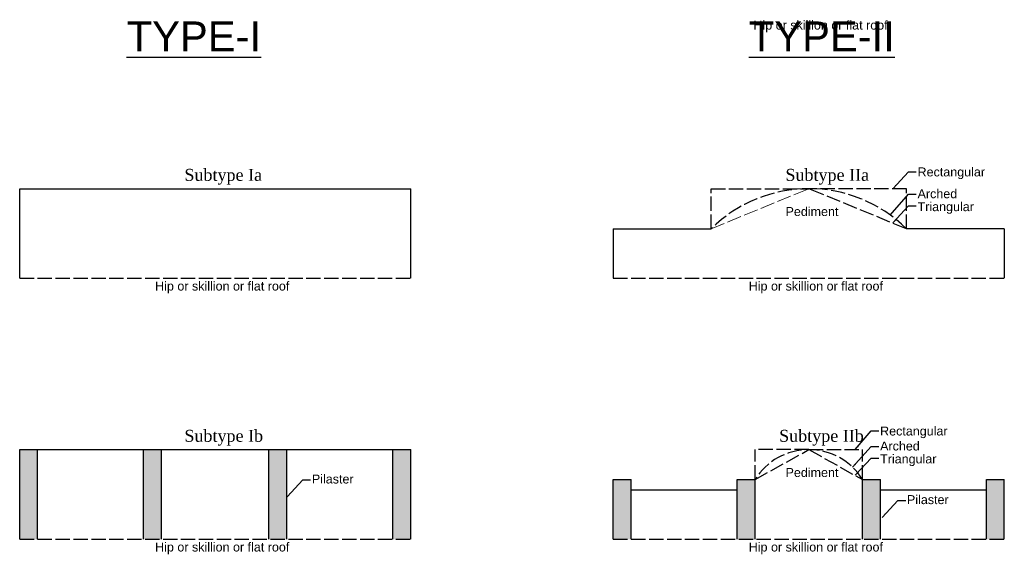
# Model space of a CAD drawing. Header units: metres. Extents: x 3416677 to 3417725, y -6712891 to -6712701.
# Tile 2 of 4: x 3417453 to 3417519, y -6712891 to -6712855. Entities that reach past the tile are written whole.
import ezdxf

# ---------------------------------------------------------------- set-up
doc = ezdxf.new("R2010")
doc.units = ezdxf.units.M
doc.linetypes.add('ACAD_ISO02W100', pattern=[15, 12, -3])
doc.layers.add('Dotted', color=7, linetype='ACAD_ISO02W100', plot=False)
doc.styles.get("Standard").update_dxf_attribs({"font": 'arial.ttf'})
doc.dimstyles.new('ISO-25', dxfattribs={"dimtxt": 0.25, "dimasz": 0.3, "dimexe": 0.3, "dimexo": 0.4, "dimgap": 0.2, "dimtad": 0, "dimdec": 1, "dimdsep": 46, "dimtxsty": 'Standard', "dimcen": 2.5, "dimadec": 0, "dimazin": 0, "dimtfac": 1, "dimtdec": 1, "dimtmove": 0, "dimatfit": 3, "dimfxl": 1, "dimarcsym": 0})

msp = doc.modelspace()

# ---------------------------------------------------------------- hatches: boundary and pattern name
h = msp.add_hatch(color=256)
h.dxf.hatch_style = 1
h.paths.add_polyline_path([(3417477.817, -6712889.491), (3417479.017, -6712889.491), (3417479.017, -6712883.491), (3417477.817, -6712883.491)])
h.paths.add_polyline_path([(3417469.522, -6712889.491), (3417470.722, -6712889.491), (3417470.722, -6712883.491), (3417469.522, -6712883.491)])
h.paths.add_polyline_path([(3417461.122, -6712889.491), (3417462.322, -6712889.491), (3417462.322, -6712883.491), (3417461.122, -6712883.491)])
h.paths.add_polyline_path([(3417454.027, -6712883.491), (3417452.827, -6712883.491), (3417452.827, -6712889.491), (3417454.027, -6712889.491)])
h = msp.add_hatch(color=256)
h.dxf.hatch_style = 1
h.paths.add_polyline_path([(3417493.791, -6712885.491), (3417492.591, -6712885.491), (3417492.591, -6712889.491), (3417493.791, -6712889.491)])
h = msp.add_hatch(color=256)
h.dxf.hatch_style = 1
h.paths.add_polyline_path([(3417502.086, -6712885.491), (3417500.886, -6712885.491), (3417500.886, -6712889.491), (3417502.086, -6712889.491)])
h = msp.add_hatch(color=256)
h.dxf.hatch_style = 1
h.paths.add_polyline_path([(3417510.486, -6712885.491), (3417509.286, -6712885.491), (3417509.286, -6712889.491), (3417510.486, -6712889.491)])
h = msp.add_hatch(color=256)
h.dxf.hatch_style = 1
h.paths.add_polyline_path([(3417518.781, -6712885.491), (3417517.581, -6712885.491), (3417517.581, -6712889.491), (3417518.781, -6712889.491)])

# ---------------------------------------------------------------- linework, layer by layer
for p, q in [((3417492.591, -6712868.704), (3417499.139, -6712868.704)), ((3417518.781, -6712868.704), (3417512.234, -6712868.704))]:
    msp.add_line(p, q)
for points in [[(3417452.827, -6712866.012), (3417479.017, -6712866.012)], [(3417452.827, -6712872.012), (3417452.827, -6712866.012)], [(3417479.017, -6712872.012), (3417479.017, -6712866.012)], [(3417492.591, -6712868.704), (3417492.591, -6712872.012)], [(3417518.781, -6712868.704), (3417518.781, -6712872.012)], [(3417452.827, -6712883.491), (3417479.017, -6712883.491)], [(3417452.827, -6712889.491), (3417452.827, -6712883.491)], [(3417454.027, -6712889.491), (3417454.027, -6712883.491)], [(3417461.122, -6712889.491), (3417461.122, -6712883.491)], [(3417462.322, -6712889.491), (3417462.322, -6712883.491)], [(3417469.522, -6712889.491), (3417469.522, -6712883.491)], [(3417470.722, -6712889.491), (3417470.722, -6712883.491)], [(3417477.817, -6712889.491), (3417477.817, -6712883.491)], [(3417479.017, -6712889.491), (3417479.017, -6712883.491)], [(3417492.591, -6712885.491), (3417493.791, -6712885.491)], [(3417492.591, -6712889.491), (3417492.591, -6712885.491)], [(3417493.791, -6712889.491), (3417493.791, -6712885.491)], [(3417500.886, -6712889.491), (3417500.886, -6712885.491)], [(3417500.886, -6712885.491), (3417502.086, -6712885.491)], [(3417502.086, -6712889.491), (3417502.086, -6712885.491)], [(3417509.286, -6712889.491), (3417509.286, -6712885.491)], [(3417509.286, -6712885.491), (3417510.486, -6712885.491)], [(3417510.486, -6712889.491), (3417510.486, -6712885.491)], [(3417517.581, -6712889.491), (3417517.581, -6712885.491)], [(3417517.581, -6712885.491), (3417518.781, -6712885.491)], [(3417517.581, -6712885.589), (3417517.581, -6712885.491)], [(3417518.781, -6712889.491), (3417518.781, -6712885.491)], [(3417518.781, -6712885.589), (3417518.781, -6712885.491)], [(3417493.791, -6712886.183), (3417500.886, -6712886.183)], [(3417510.486, -6712886.183), (3417517.581, -6712886.183)]]:
    msp.add_lwpolyline(points)
at = {"layer": 'Dotted', "ltscale": 0.08}
msp.add_line((3417492.591, -6712872.012), (3417518.781, -6712872.012), dxfattribs=at)
at = {"layer": 'Dotted', "lineweight": 15, "ltscale": 0.08}
msp.add_lwpolyline([(3417499.139, -6712868.704), (3417505.686, -6712866.012)], dxfattribs=at)
at = {"layer": 'Dotted', "ltscale": 0.08}
for points in [[(3417499.139, -6712868.704), (3417499.139, -6712866.012), (3417505.725, -6712866.012)], [(3417512.234, -6712868.704), (3417505.686, -6712866.012)], [(3417512.234, -6712868.704), (3417512.234, -6712866.012), (3417505.686, -6712866.012)], [(3417452.827, -6712872.012), (3417479.017, -6712872.012)], [(3417502.086, -6712885.491), (3417505.686, -6712883.491), (3417509.286, -6712885.491)], [(3417505.686, -6712883.491), (3417502.086, -6712883.491)], [(3417502.086, -6712885.491), (3417502.086, -6712883.491)], [(3417505.686, -6712883.491), (3417509.286, -6712883.491)], [(3417509.286, -6712885.491), (3417509.286, -6712883.491)], [(3417452.827, -6712889.491), (3417479.017, -6712889.491)], [(3417492.591, -6712889.491), (3417518.781, -6712889.491)]]:
    msp.add_lwpolyline(points, dxfattribs=at)
for centre, radius, start, end in [((3417505.686, -6712875.322), 9.309, 45.30543, 134.69457), ((3417505.686, -6712887.731), 4.24, 31.89079, 148.10921)]:
    msp.add_arc(centre, radius, start, end, dxfattribs=at)

# ---------------------------------------------------------------- texts
at = {"attachment_point": 1}
for s, width, insert, char_height in [('{\\LTYPE-I}', 67.86454, (3417459.992, -6712854.81), 2), ('{\\LTYPE-II}', 67.86454, (3417501.667, -6712854.81), 2), ('Hip or skillion or flat roof', 67.86454, (3417501.977, -6712854.756), 0.6), ('{\\fTimes New Roman|b0|i0|c0|p18;Subtype Ia}', 8.35348, (3417463.861, -6712864.685), 0.8), ('{\\fTimes New Roman|b0|i0|c0|p18;Subtype IIa}', 8.35348, (3417504.12, -6712864.685), 0.8), ('Rectangular', 67.86454, (3417512.971, -6712864.59), 0.6), ('Arched', 67.86454, (3417512.971, -6712866.051), 0.6), ('Triangular', 67.86454, (3417512.971, -6712866.916), 0.6), ('Pediment', 7.38461, (3417504.128, -6712867.243), 0.6), ('Hip or skillion or flat roof', 67.86454, (3417461.898, -6712872.235), 0.6), ('Hip or skillion or flat roof', 67.86454, (3417501.662, -6712872.235), 0.6), ('{\\fTimes New Roman|b0|i0|c0|p18;Subtype Ib}', 8.35348, (3417463.861, -6712882.164), 0.8), ('{\\fTimes New Roman|b0|i0|c0|p18;Subtype IIb}', 8.35348, (3417503.698, -6712882.164), 0.8), ('Rectangular', 67.86454, (3417510.462, -6712881.943), 0.6), ('Arched', 67.86454, (3417510.462, -6712882.947), 0.6), ('Triangular', 67.86454, (3417510.462, -6712883.812), 0.6), ('Pediment', 7.38461, (3417504.128, -6712884.722), 0.6), ('Pilaster', 67.86454, (3417472.399, -6712885.158), 0.6), ('Pilaster', 67.86454, (3417512.26, -6712886.539), 0.6), ('Hip or skillion or flat roof', 67.86454, (3417461.898, -6712889.713), 0.6), ('Hip or skillion or flat roof', 67.86454, (3417501.662, -6712889.713), 0.6)]:
    msp.add_mtext_dynamic_manual_height_columns(s, width=width, gutter_width=12.5, heights=[0.517], dxfattribs=dict(at, insert=insert, char_height=char_height))

# ---------------------------------------------------------------- leaders
for points in [[(3417511.311, -6712866.015), (3417512.369, -6712864.877), (3417512.888, -6712864.877)], [(3417511.126, -6712867.776), (3417512.369, -6712866.379), (3417512.888, -6712866.379)], [(3417511.311, -6712868.309), (3417512.369, -6712867.171), (3417512.888, -6712867.171)], [(3417508.802, -6712883.491), (3417509.86, -6712882.223), (3417510.379, -6712882.223)], [(3417508.617, -6712884.672), (3417509.86, -6712883.275), (3417510.379, -6712883.275)], [(3417508.802, -6712885.205), (3417509.86, -6712884.067), (3417510.379, -6712884.067)]]:
    msp.add_leader(points, dimstyle='ISO-25', override={"dimgap": 0.2, "dimtad": 0})
at = {"ltscale": 5}
for points in [[(3417470.739, -6712886.644), (3417471.797, -6712885.506), (3417472.316, -6712885.506)], [(3417510.599, -6712888.026), (3417511.657, -6712886.888), (3417512.176, -6712886.888)]]:
    msp.add_leader(points, dimstyle='ISO-25', dxfattribs=at)

doc.saveas('drawing.dxf')
